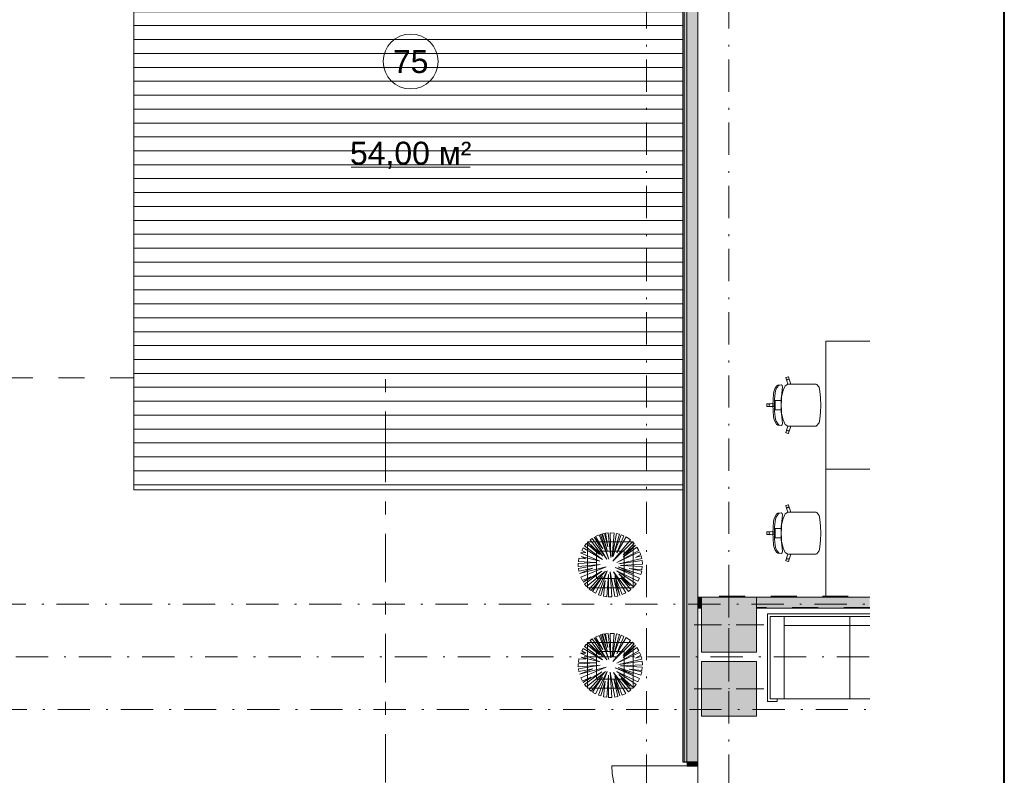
# Model space of a CAD drawing. Header units: millimetres. Extents: x 0 to 415, y 0 to 589.
# Tile 16 of 40: x 361 to 415, y 201 to 242. Entities that reach past the tile are written whole.
import ezdxf
from ezdxf.xclip import XClip

# ---------------------------------------------------------------- set-up
doc = ezdxf.new("R2010")
doc.units = ezdxf.units.MM
doc.header["$MEASUREMENT"] = 0
doc.header["$XCLIPFRAME"] = 0
for name, pattern in [('Штрих-Штриховая', [10.936111, 5.291667, -2.116667, 1.411111, -2.116667]), ('Штриховая', [5.644444, 2.822222, -2.822222]), ('Штрихпунктирная', [6.702778, 3.527778, -1.763889, 0, -1.411111])]:
    doc.linetypes.add(name, pattern=pattern)
for name, color, linetype in [('Интерьер - Мебель', 7, 'Continuous'), ('Конструктив - ГКЛ', 7, 'Continuous'), ('Конструктив - Колонны', 7, 'Continuous'), ('Конструктив - Стены наружние фасад', 7, 'Continuous'), ('Элемент Модели - Зона', 7, 'Continuous'), ('Элемент модели - Зоны уличных помещений', 7, 'Continuous'), ('Элемент Модели - Оси', 7, 'Continuous'), ('Элемент модели - Оси Улица Бани', 7, 'Continuous')]:
    doc.layers.add(name, color=color, linetype=linetype)
doc.styles.add('СГЕНЕРИР_СТИЛЬ_3', font='txt')

# ---------------------------------------------------------------- blocks, each defined once
blk = doc.blocks.new('Чертеж_2_2', base_point=(217.704, 72.604))
at = {"layer": 'Конструктив - ГКЛ', "linetype": 'Continuous', "lineweight": 0, "true_color": 0x000000}
for points in [[(398.254, 210.854), (398.254, 210.254), (398.454, 210.254), (398.454, 210.854)], [(401.454, 210.854), (401.454, 210.254), (407.644, 210.254), (407.644, 210.854)]]:
    blk.add_hatch(color=18, dxfattribs=at).paths.add_polyline_path(points)
at = {"layer": 'Конструктив - Колонны', "linetype": 'Continuous', "lineweight": 0, "true_color": 0x000000}
for points in [[(398.454, 207.854), (401.454, 207.854), (401.454, 210.854), (398.454, 210.854)], [(398.454, 204.354), (401.454, 204.354), (401.454, 207.354), (398.454, 207.354)]]:
    blk.add_hatch(color=18, dxfattribs=at).paths.add_polyline_path(points)
at = {"layer": 'Конструктив - Стены наружние фасад', "linetype": 'Continuous', "lineweight": 0, "true_color": 0x000000}
for points in [[(397.429, 201.854), (397.504, 201.854), (397.504, 266.342), (397.429, 266.342)], [(397.504, 253.104), (397.504, 201.854), (397.654, 201.854), (397.654, 253.104)], [(397.654, 253.104), (397.654, 201.854), (398.254, 201.854), (398.254, 253.104)], [(397.679, 201.854), (397.679, 201.654), (398.254, 201.654), (398.254, 201.854)]]:
    blk.add_hatch(color=18, dxfattribs=at).paths.add_polyline_path(points)
at = {"layer": 'Элемент Модели - Зона', "linetype": 'Continuous', "lineweight": 15, "true_color": 0xb1b1b1}
h = blk.add_hatch(dxfattribs=at)
h.set_pattern_fill('Настил_01_0002', color=253, style=0, pattern_type=2)
h.set_pattern_definition([(0, (217.7037, 72.6044), (0, 0.76), [])])
h.paths.add_polyline_path([(397.429, 216.729), (397.429, 261.729), (367.43, 261.729), (367.43, 216.729)])
at = {"layer": 'Интерьер - Мебель', "color": 7, "linetype": 'Continuous', "lineweight": 15, "ltscale": 0.5}
for p, q in [((403.073, 222.867), (403.063, 222.848)), ((403.063, 222.848), (403.121, 222.671)), ((403.187, 222.904), (403.073, 222.867)), ((403.143, 222.752), (403.125, 222.729)), ((403.169, 222.766), (403.143, 222.752)), ((403.197, 222.77), (403.169, 222.766)), ((403.206, 222.895), (403.187, 222.904)), ((403.226, 222.762), (403.197, 222.77)), ((403.263, 222.718), (403.206, 222.895)), ((403.249, 222.743), (403.226, 222.762)), ((403.263, 222.718), (403.249, 222.743)), ((402.457, 222.237), (402.421, 222.137)), ((402.558, 222.392), (402.457, 222.237)), ((402.5, 222.127), (402.531, 222.228)), ((402.531, 222.228), (402.57, 222.294)), ((402.624, 222.445), (402.558, 222.392)), ((402.57, 222.294), (402.62, 222.353)), ((402.62, 222.353), (402.651, 222.398)), ((402.804, 222.461), (402.624, 222.445)), ((402.651, 222.398), (402.676, 222.429)), ((402.676, 222.429), (402.69, 222.448)), ((402.862, 222.428), (402.804, 222.461)), ((402.835, 221.971), (402.864, 222.197)), ((402.877, 222.342), (402.862, 222.428)), ((402.864, 222.197), (402.877, 222.342)), ((403.03, 222.413), (402.911, 222.165)), ((403.169, 222.5), (403.03, 222.413)), ((403.125, 222.729), (403.117, 222.7)), ((403.117, 222.7), (403.121, 222.671)), ((403.121, 222.671), (403.169, 222.5)), ((403.17, 222.501), (403.169, 222.5)), ((403.169, 222.5), (403.341, 222.501)), ((403.341, 222.501), (403.263, 222.718)), ((404.387, 222.501), (403.341, 222.501)), ((404.567, 222.501), (404.387, 222.501)), ((404.722, 222.501), (404.567, 222.501)), ((404.765, 222.478), (404.722, 222.501)), ((404.871, 222.344), (404.765, 222.478)), ((404.875, 222.333), (404.871, 222.344)), ((404.929, 222.104), (404.875, 222.333)), ((402.397, 222.008), (402.362, 221.642)), ((402.421, 222.137), (402.397, 222.008)), ((402.437, 221.518), (402.444, 221.685)), ((402.444, 221.685), (402.457, 221.847)), ((402.457, 221.847), (402.475, 221.997)), ((402.475, 221.997), (402.5, 222.127)), ((402.8, 221.354), (402.812, 221.716)), ((402.812, 221.716), (402.835, 221.971)), ((402.831, 221.793), (402.819, 221.606)), ((402.911, 222.165), (402.831, 221.793)), ((404.965, 221.76), (404.929, 222.104)), ((404.965, 221.755), (404.965, 221.76)), ((404.978, 221.354), (404.965, 221.755)), ((402.042, 221.43), (402.028, 221.415)), ((402.028, 221.415), (402.028, 221.354)), ((402.028, 221.294), (402.028, 221.354)), ((402.042, 221.279), (402.028, 221.294)), ((402.227, 221.43), (402.042, 221.43)), ((402.227, 221.279), (402.042, 221.279)), ((402.158, 221.383), (402.152, 221.354)), ((402.158, 221.325), (402.152, 221.354)), ((402.174, 221.408), (402.158, 221.383)), ((402.174, 221.301), (402.158, 221.325)), ((402.198, 221.424), (402.174, 221.408)), ((402.198, 221.285), (402.174, 221.301)), ((402.227, 221.43), (402.198, 221.424)), ((402.227, 221.279), (402.198, 221.285)), ((402.476, 221.439), (402.227, 221.43)), ((402.476, 221.27), (402.227, 221.279)), ((402.362, 221.642), (402.351, 221.354)), ((402.362, 221.067), (402.351, 221.354)), ((402.434, 221.354), (402.437, 221.518)), ((402.434, 221.354), (402.437, 221.191)), ((402.437, 221.191), (402.444, 221.024)), ((402.626, 221.606), (402.476, 221.606)), ((402.476, 221.606), (402.476, 221.439)), ((402.476, 221.439), (402.476, 221.354)), ((402.476, 221.27), (402.476, 221.354)), ((402.476, 221.103), (402.476, 221.27)), ((402.819, 221.606), (402.626, 221.606)), ((402.8, 221.354), (402.812, 220.993)), ((402.819, 221.606), (402.803, 221.354)), ((402.819, 221.103), (402.803, 221.354)), ((404.978, 221.354), (404.965, 220.954)), ((402.397, 220.701), (402.362, 221.067)), ((402.421, 220.571), (402.397, 220.701)), ((402.444, 221.024), (402.457, 220.862)), ((402.457, 220.862), (402.475, 220.712)), ((402.475, 220.712), (402.5, 220.582)), ((402.626, 221.103), (402.476, 221.103)), ((402.5, 220.582), (402.531, 220.48)), ((402.819, 221.103), (402.626, 221.103)), ((402.812, 220.993), (402.835, 220.738)), ((402.831, 220.916), (402.819, 221.103)), ((402.911, 220.544), (402.831, 220.916)), ((402.835, 220.738), (402.864, 220.512)), ((404.929, 220.605), (404.875, 220.375)), ((404.965, 220.949), (404.929, 220.605)), ((404.965, 220.954), (404.965, 220.949)), ((402.457, 220.472), (402.421, 220.571)), ((402.558, 220.317), (402.457, 220.472)), ((402.531, 220.48), (402.57, 220.414)), ((402.624, 220.264), (402.558, 220.317)), ((402.57, 220.414), (402.62, 220.356)), ((402.62, 220.356), (402.651, 220.311)), ((402.804, 220.247), (402.624, 220.264)), ((402.651, 220.311), (402.676, 220.279)), ((402.676, 220.279), (402.69, 220.261)), ((402.862, 220.281), (402.804, 220.247)), ((402.877, 220.367), (402.862, 220.281)), ((402.864, 220.512), (402.877, 220.367)), ((403.03, 220.295), (402.911, 220.544)), ((403.169, 220.209), (403.03, 220.295)), ((403.121, 220.038), (403.169, 220.209)), ((403.17, 220.208), (403.169, 220.209)), ((403.169, 220.209), (403.341, 220.208)), ((403.341, 220.208), (403.263, 219.991)), ((404.387, 220.208), (403.341, 220.208)), ((404.567, 220.208), (404.387, 220.208)), ((404.722, 220.208), (404.567, 220.208)), ((404.765, 220.231), (404.722, 220.208)), ((404.871, 220.365), (404.765, 220.231)), ((404.875, 220.375), (404.871, 220.365)), ((403.063, 219.861), (403.121, 220.038)), ((403.073, 219.842), (403.063, 219.861)), ((403.187, 219.804), (403.073, 219.842)), ((403.117, 220.009), (403.121, 220.038)), ((403.125, 219.98), (403.117, 220.009)), ((403.143, 219.957), (403.125, 219.98)), ((403.169, 219.943), (403.143, 219.957)), ((403.197, 219.939), (403.169, 219.943)), ((403.206, 219.814), (403.187, 219.804)), ((403.226, 219.947), (403.197, 219.939)), ((403.263, 219.991), (403.206, 219.814)), ((403.249, 219.965), (403.226, 219.947)), ((403.263, 219.991), (403.249, 219.965)), ((403.073, 215.867), (403.063, 215.848)), ((403.063, 215.848), (403.121, 215.671)), ((403.187, 215.904), (403.073, 215.867)), ((403.143, 215.752), (403.125, 215.729)), ((403.169, 215.766), (403.143, 215.752)), ((403.197, 215.77), (403.169, 215.766)), ((403.206, 215.895), (403.187, 215.904)), ((403.226, 215.762), (403.197, 215.77)), ((403.263, 215.718), (403.206, 215.895)), ((403.249, 215.743), (403.226, 215.762)), ((403.263, 215.718), (403.249, 215.743)), ((402.457, 215.237), (402.421, 215.137)), ((402.558, 215.392), (402.457, 215.237)), ((402.5, 215.127), (402.531, 215.228)), ((402.531, 215.228), (402.57, 215.294)), ((402.624, 215.445), (402.558, 215.392)), ((402.57, 215.294), (402.62, 215.353)), ((402.62, 215.353), (402.651, 215.398)), ((402.804, 215.461), (402.624, 215.445)), ((402.651, 215.398), (402.676, 215.429)), ((402.676, 215.429), (402.69, 215.448)), ((402.862, 215.428), (402.804, 215.461)), ((402.877, 215.342), (402.862, 215.428)), ((402.864, 215.197), (402.877, 215.342)), ((403.03, 215.413), (402.911, 215.165)), ((403.169, 215.5), (403.03, 215.413)), ((403.125, 215.729), (403.117, 215.7)), ((403.117, 215.7), (403.121, 215.671)), ((403.121, 215.671), (403.169, 215.5)), ((403.17, 215.501), (403.169, 215.5)), ((403.169, 215.5), (403.341, 215.501)), ((403.341, 215.501), (403.263, 215.718)), ((404.387, 215.501), (403.341, 215.501)), ((404.567, 215.501), (404.387, 215.501)), ((404.722, 215.501), (404.567, 215.501)), ((404.765, 215.478), (404.722, 215.501)), ((404.871, 215.344), (404.765, 215.478)), ((404.875, 215.333), (404.871, 215.344)), ((404.929, 215.104), (404.875, 215.333)), ((402.397, 215.008), (402.362, 214.642)), ((402.421, 215.137), (402.397, 215.008)), ((402.437, 214.518), (402.444, 214.685)), ((402.444, 214.685), (402.457, 214.847)), ((402.457, 214.847), (402.475, 214.997)), ((402.475, 214.997), (402.5, 215.127)), ((402.8, 214.354), (402.812, 214.716)), ((402.812, 214.716), (402.835, 214.971)), ((402.831, 214.793), (402.819, 214.606)), ((402.911, 215.165), (402.831, 214.793)), ((402.835, 214.971), (402.864, 215.197)), ((404.965, 214.76), (404.929, 215.104)), ((404.965, 214.755), (404.965, 214.76)), ((404.978, 214.354), (404.965, 214.755)), ((402.042, 214.43), (402.028, 214.415)), ((402.028, 214.415), (402.028, 214.354)), ((402.028, 214.294), (402.028, 214.354)), ((402.042, 214.279), (402.028, 214.294)), ((402.227, 214.43), (402.042, 214.43)), ((402.227, 214.279), (402.042, 214.279)), ((402.158, 214.383), (402.152, 214.354)), ((402.158, 214.325), (402.152, 214.354)), ((402.174, 214.408), (402.158, 214.383)), ((402.174, 214.301), (402.158, 214.325)), ((402.198, 214.424), (402.174, 214.408)), ((402.198, 214.285), (402.174, 214.301)), ((402.227, 214.43), (402.198, 214.424)), ((402.227, 214.279), (402.198, 214.285)), ((402.476, 214.439), (402.227, 214.43)), ((402.476, 214.27), (402.227, 214.279)), ((402.362, 214.642), (402.351, 214.354)), ((402.362, 214.067), (402.351, 214.354)), ((402.434, 214.354), (402.437, 214.518)), ((402.434, 214.354), (402.437, 214.191)), ((402.437, 214.191), (402.444, 214.024)), ((402.626, 214.606), (402.476, 214.606)), ((402.476, 214.606), (402.476, 214.439)), ((402.476, 214.439), (402.476, 214.354)), ((402.476, 214.27), (402.476, 214.354)), ((402.476, 214.103), (402.476, 214.27)), ((402.819, 214.606), (402.626, 214.606)), ((402.8, 214.354), (402.812, 213.993)), ((402.819, 214.606), (402.803, 214.354)), ((402.819, 214.103), (402.803, 214.354)), ((404.978, 214.354), (404.965, 213.954)), ((392.223, 213.875), (392.223, 211.375)), ((394.723, 213.875), (392.223, 213.875)), ((394.723, 211.375), (394.723, 213.875)), ((402.397, 213.701), (402.362, 214.067)), ((402.421, 213.571), (402.397, 213.701)), ((402.444, 214.024), (402.457, 213.862)), ((402.457, 213.862), (402.475, 213.712)), ((402.475, 213.712), (402.5, 213.582)), ((402.626, 214.103), (402.476, 214.103)), ((402.819, 214.103), (402.626, 214.103)), ((402.812, 213.993), (402.835, 213.738)), ((402.831, 213.916), (402.819, 214.103)), ((402.911, 213.544), (402.831, 213.916)), ((402.835, 213.738), (402.864, 213.512)), ((404.929, 213.605), (404.875, 213.375)), ((404.965, 213.949), (404.929, 213.605)), ((404.965, 213.954), (404.965, 213.949)), ((392.723, 213.375), (392.723, 211.875)), ((394.223, 213.375), (392.723, 213.375)), ((394.223, 211.875), (394.223, 213.375)), ((402.457, 213.472), (402.421, 213.571)), ((402.558, 213.317), (402.457, 213.472)), ((402.5, 213.582), (402.531, 213.48)), ((402.531, 213.48), (402.57, 213.414)), ((402.624, 213.264), (402.558, 213.317)), ((402.57, 213.414), (402.62, 213.356)), ((402.62, 213.356), (402.651, 213.311)), ((402.804, 213.247), (402.624, 213.264)), ((402.651, 213.311), (402.676, 213.279)), ((402.676, 213.279), (402.69, 213.261)), ((402.862, 213.281), (402.804, 213.247)), ((402.877, 213.367), (402.862, 213.281)), ((402.864, 213.512), (402.877, 213.367)), ((403.03, 213.295), (402.911, 213.544)), ((403.169, 213.209), (403.03, 213.295)), ((403.121, 213.038), (403.169, 213.209)), ((403.17, 213.208), (403.169, 213.209)), ((403.169, 213.209), (403.341, 213.208)), ((403.341, 213.208), (403.263, 212.991)), ((404.387, 213.208), (403.341, 213.208)), ((404.567, 213.208), (404.387, 213.208)), ((404.722, 213.208), (404.567, 213.208)), ((404.765, 213.231), (404.722, 213.208)), ((404.871, 213.365), (404.765, 213.231)), ((404.875, 213.375), (404.871, 213.365)), ((403.063, 212.861), (403.121, 213.038)), ((403.073, 212.842), (403.063, 212.861)), ((403.187, 212.804), (403.073, 212.842)), ((403.117, 213.009), (403.121, 213.038)), ((403.125, 212.98), (403.117, 213.009)), ((403.143, 212.957), (403.125, 212.98)), ((403.169, 212.943), (403.143, 212.957)), ((403.197, 212.939), (403.169, 212.943)), ((403.206, 212.814), (403.187, 212.804)), ((403.226, 212.947), (403.197, 212.939)), ((403.263, 212.991), (403.206, 212.814)), ((403.249, 212.965), (403.226, 212.947)), ((403.263, 212.991), (403.249, 212.965)), ((392.723, 211.875), (394.223, 211.875)), ((392.223, 211.375), (394.723, 211.375)), ((407.644, 209.956), (402.063, 209.956)), ((402.063, 205.156), (402.063, 209.956)), ((402.213, 205.306), (402.213, 209.806)), ((402.213, 209.806), (407.644, 209.806)), ((402.963, 205.306), (402.963, 209.806)), ((407.644, 209.306), (402.963, 209.306)), ((406.563, 205.306), (406.563, 209.806)), ((392.223, 208.384), (392.223, 205.884)), ((394.723, 208.384), (392.223, 208.384)), ((394.723, 205.884), (394.723, 208.384)), ((392.723, 207.884), (392.723, 206.384)), ((394.223, 207.884), (392.723, 207.884)), ((394.223, 206.384), (394.223, 207.884)), ((392.723, 206.384), (394.223, 206.384)), ((392.223, 205.884), (394.723, 205.884)), ((402.063, 205.156), (402.588, 205.156)), ((407.644, 205.306), (402.213, 205.306)), ((402.588, 205.156), (402.588, 205.306))]:
    blk.add_line(p, q, dxfattribs=at)
at = {"layer": 'Интерьер - Мебель', "color": 252, "linetype": 'Continuous', "lineweight": 5, "ltscale": 0.5}
for p, q in [((393.061, 213.497), (392.593, 214.138)), ((392.593, 214.138), (393.273, 212.934)), ((392.862, 214.265), (392.654, 214.172)), ((392.654, 214.172), (393.061, 213.497)), ((393.395, 212.943), (392.862, 214.265)), ((393.004, 214.311), (392.94, 214.292)), ((392.94, 214.292), (393.395, 212.943)), ((393.322, 213.359), (393.004, 214.311)), ((393.151, 214.345), (393.044, 214.322)), ((393.044, 214.322), (393.322, 213.359)), ((393.33, 213.603), (393.151, 214.345)), ((393.355, 214.371), (393.218, 214.356)), ((393.218, 214.356), (393.33, 213.603)), ((393.501, 213.032), (393.355, 214.371)), ((393.688, 214.361), (393.472, 214.375)), ((393.472, 214.375), (393.501, 213.032)), ((393.575, 213.089), (393.688, 214.361)), ((393.817, 214.341), (393.575, 213.089)), ((393.615, 213.065), (393.968, 214.303)), ((394.073, 214.269), (393.615, 213.065)), ((393.968, 214.303), (393.817, 214.341)), ((393.836, 213.277), (394.216, 214.209)), ((394.333, 214.149), (393.836, 213.277)), ((394.216, 214.209), (394.073, 214.269)), ((394.575, 213.984), (394.333, 214.149)), ((392.165, 213.789), (392.06, 213.659)), ((392.06, 213.659), (393.053, 212.926)), ((392.873, 213.195), (392.165, 213.789)), ((393.061, 213.106), (392.245, 213.873)), ((392.245, 213.873), (392.873, 213.195)), ((392.484, 214.069), (392.375, 213.988)), ((392.375, 213.988), (393.061, 213.106)), ((393.273, 212.934), (392.484, 214.069)), ((393.615, 212.828), (394.575, 213.984)), ((394.684, 213.888), (393.615, 212.828)), ((394.17, 213.171), (394.772, 213.797)), ((394.847, 213.709), (394.17, 213.171)), ((394.178, 213.049), (394.847, 213.709)), ((394.93, 213.594), (394.178, 213.049)), ((394.772, 213.797), (394.684, 213.888)), ((395.034, 213.415), (394.93, 213.594)), ((392.139, 213.301), (391.851, 213.286)), ((391.851, 213.286), (392.906, 212.82)), ((392.906, 212.82), (391.878, 213.081)), ((391.878, 213.081), (392.131, 212.959)), ((391.986, 213.55), (391.911, 213.416)), ((391.911, 213.416), (392.139, 213.301)), ((393.053, 212.926), (391.986, 213.55)), ((393.828, 212.747), (395.034, 213.415)), ((395.075, 213.33), (393.828, 212.747)), ((394.847, 213.024), (395.131, 213.187)), ((395.153, 213.116), (394.847, 213.024)), ((395.131, 213.187), (395.075, 213.33)), ((395.19, 212.965), (395.153, 213.116)), ((392.677, 212.763), (391.723, 212.707)), ((391.723, 212.707), (391.723, 212.542)), ((391.723, 212.542), (392.922, 212.641)), ((391.759, 212.984), (391.731, 212.804)), ((391.731, 212.804), (392.677, 212.763)), ((392.922, 212.641), (391.732, 212.428)), ((392.131, 212.959), (391.759, 212.984)), ((391.788, 212.146), (393.24, 212.526)), ((393.24, 212.526), (391.857, 211.948)), ((394.741, 212.127), (393.901, 212.518)), ((393.901, 212.518), (395.142, 212.097)), ((393.934, 212.673), (395.19, 212.965)), ((395.208, 212.858), (393.934, 212.673)), ((394.023, 212.592), (395.223, 212.657)), ((395.221, 212.535), (394.023, 212.592)), ((395.201, 212.345), (395.221, 212.535)), ((395.223, 212.657), (395.208, 212.858)), ((391.732, 212.428), (391.754, 212.288)), ((391.754, 212.288), (392.522, 212.437)), ((392.522, 212.437), (391.788, 212.146)), ((391.946, 211.765), (392.408, 211.972)), ((391.997, 211.681), (393.004, 212.274)), ((392.408, 211.972), (391.997, 211.681)), ((393.004, 212.274), (392.069, 211.576)), ((392.176, 211.446), (393.216, 212.282)), ((393.216, 212.282), (392.324, 211.301)), ((392.419, 211.225), (393.053, 211.996)), ((393.053, 211.996), (392.499, 211.168)), ((392.663, 211.071), (393.297, 212.29)), ((393.297, 212.29), (392.826, 210.996)), ((393.273, 210.884), (393.371, 212.094)), ((393.371, 212.094), (393.379, 210.875)), ((393.558, 210.875), (393.469, 212.249)), ((393.469, 212.249), (393.713, 210.889)), ((394.324, 211.093), (393.648, 212.241)), ((393.648, 212.241), (394.458, 211.176)), ((394.001, 210.954), (393.713, 212.021)), ((393.713, 212.021), (394.122, 210.998)), ((395.067, 211.899), (393.746, 212.486)), ((393.746, 212.486), (394.741, 212.127)), ((394.88, 211.582), (393.836, 212.298)), ((393.836, 212.298), (394.981, 211.734)), ((394.554, 211.474), (393.942, 212.135)), ((393.942, 212.135), (394.746, 211.421)), ((395.188, 212.274), (394.496, 212.42)), ((394.496, 212.42), (395.201, 212.345)), ((395.142, 212.097), (395.188, 212.274)), ((391.857, 211.948), (391.946, 211.765)), ((392.069, 211.576), (392.176, 211.446)), ((392.952, 210.952), (393.199, 211.768)), ((393.199, 211.768), (393.103, 210.912)), ((393.886, 210.922), (393.664, 211.898)), ((393.664, 211.898), (394.001, 210.954)), ((394.602, 211.286), (394.04, 211.915)), ((394.04, 211.915), (394.554, 211.474)), ((394.746, 211.421), (394.88, 211.582)), ((394.981, 211.734), (395.067, 211.899)), ((392.324, 211.301), (392.419, 211.225)), ((392.499, 211.168), (392.663, 211.071)), ((392.826, 210.996), (392.952, 210.952)), ((393.103, 210.912), (393.273, 210.884)), ((393.713, 210.889), (393.886, 210.922)), ((394.122, 210.998), (394.324, 211.093)), ((394.458, 211.176), (394.602, 211.286)), ((393.379, 210.875), (393.558, 210.875)), ((392.862, 208.774), (392.654, 208.681)), ((393.395, 207.451), (392.862, 208.774)), ((393.004, 208.82), (392.94, 208.801)), ((392.94, 208.801), (393.395, 207.451)), ((393.322, 207.867), (393.004, 208.82)), ((393.151, 208.854), (393.044, 208.831)), ((393.044, 208.831), (393.322, 207.867)), ((393.33, 208.112), (393.151, 208.854)), ((393.355, 208.88), (393.218, 208.865)), ((393.218, 208.865), (393.33, 208.112)), ((393.501, 207.541), (393.355, 208.88)), ((393.688, 208.87), (393.472, 208.884)), ((393.472, 208.884), (393.501, 207.541)), ((393.575, 207.598), (393.688, 208.87)), ((393.817, 208.85), (393.575, 207.598)), ((393.615, 207.574), (393.968, 208.812)), ((394.073, 208.777), (393.615, 207.574)), ((393.968, 208.812), (393.817, 208.85)), ((394.216, 208.718), (394.073, 208.777)), ((392.165, 208.298), (392.06, 208.168)), ((392.873, 207.704), (392.165, 208.298)), ((393.061, 207.615), (392.245, 208.382)), ((392.245, 208.382), (392.873, 207.704)), ((392.484, 208.578), (392.375, 208.497)), ((392.375, 208.497), (393.061, 207.615)), ((393.273, 207.443), (392.484, 208.578)), ((393.061, 208.006), (392.593, 208.647)), ((392.593, 208.647), (393.273, 207.443)), ((392.654, 208.681), (393.061, 208.006)), ((393.615, 207.337), (394.575, 208.493)), ((394.684, 208.397), (393.615, 207.337)), ((393.836, 207.786), (394.216, 208.718)), ((394.333, 208.658), (393.836, 207.786)), ((394.17, 207.68), (394.772, 208.306)), ((394.847, 208.218), (394.17, 207.68)), ((394.178, 207.558), (394.847, 208.218)), ((394.575, 208.493), (394.333, 208.658)), ((394.772, 208.306), (394.684, 208.397)), ((392.139, 207.81), (391.851, 207.795)), ((391.851, 207.795), (392.906, 207.329)), ((391.986, 208.059), (391.911, 207.925)), ((391.911, 207.925), (392.139, 207.81)), ((393.053, 207.435), (391.986, 208.059)), ((392.06, 208.168), (393.053, 207.435)), ((393.828, 207.256), (395.034, 207.924)), ((395.075, 207.839), (393.828, 207.256)), ((394.93, 208.102), (394.178, 207.558)), ((394.847, 207.533), (395.131, 207.695)), ((395.034, 207.924), (394.93, 208.102)), ((395.131, 207.695), (395.075, 207.839)), ((392.677, 207.272), (391.723, 207.216)), ((391.723, 207.216), (391.723, 207.051)), ((391.723, 207.051), (392.922, 207.15)), ((391.759, 207.493), (391.731, 207.313)), ((391.731, 207.313), (392.677, 207.272)), ((392.922, 207.15), (391.732, 206.937)), ((392.131, 207.468), (391.759, 207.493)), ((392.906, 207.329), (391.878, 207.59)), ((391.878, 207.59), (392.131, 207.468)), ((393.934, 207.182), (395.19, 207.474)), ((395.208, 207.367), (393.934, 207.182)), ((394.023, 207.101), (395.223, 207.166)), ((395.153, 207.625), (394.847, 207.533)), ((395.19, 207.474), (395.153, 207.625)), ((395.223, 207.166), (395.208, 207.367)), ((391.732, 206.937), (391.754, 206.797)), ((391.754, 206.797), (392.522, 206.946)), ((391.788, 206.655), (393.24, 207.035)), ((392.522, 206.946), (391.788, 206.655)), ((393.24, 207.035), (391.857, 206.457)), ((391.997, 206.19), (393.004, 206.783)), ((393.004, 206.783), (392.069, 206.085)), ((392.176, 205.955), (393.216, 206.791)), ((393.216, 206.791), (392.324, 205.81)), ((392.663, 205.58), (393.297, 206.799)), ((393.297, 206.799), (392.826, 205.505)), ((393.273, 205.393), (393.371, 206.603)), ((393.371, 206.603), (393.379, 205.384)), ((393.558, 205.383), (393.469, 206.758)), ((393.469, 206.758), (393.713, 205.398)), ((394.324, 205.602), (393.648, 206.75)), ((393.648, 206.75), (394.458, 205.685)), ((395.067, 206.408), (393.746, 206.995)), ((393.746, 206.995), (394.741, 206.636)), ((394.88, 206.091), (393.836, 206.807)), ((393.836, 206.807), (394.981, 206.243)), ((394.741, 206.636), (393.901, 207.027)), ((393.901, 207.027), (395.142, 206.606)), ((394.554, 205.983), (393.942, 206.644)), ((393.942, 206.644), (394.746, 205.93)), ((395.221, 207.044), (394.023, 207.101)), ((395.188, 206.783), (394.496, 206.929)), ((394.496, 206.929), (395.201, 206.854)), ((395.142, 206.606), (395.188, 206.783)), ((395.201, 206.854), (395.221, 207.044)), ((391.857, 206.457), (391.946, 206.274)), ((391.946, 206.274), (392.408, 206.481)), ((392.408, 206.481), (391.997, 206.19)), ((392.069, 206.085), (392.176, 205.955)), ((392.419, 205.734), (393.053, 206.505)), ((393.053, 206.505), (392.499, 205.677)), ((392.952, 205.461), (393.199, 206.277)), ((393.199, 206.277), (393.103, 205.421)), ((393.886, 205.431), (393.664, 206.407)), ((393.664, 206.407), (394.001, 205.463)), ((394.001, 205.463), (393.713, 206.53)), ((393.713, 206.53), (394.122, 205.506)), ((394.602, 205.795), (394.04, 206.424)), ((394.04, 206.424), (394.554, 205.983)), ((394.746, 205.93), (394.88, 206.091)), ((394.981, 206.243), (395.067, 206.408)), ((392.324, 205.81), (392.419, 205.734)), ((392.499, 205.677), (392.663, 205.58)), ((394.122, 205.506), (394.324, 205.602)), ((394.458, 205.685), (394.602, 205.795)), ((392.826, 205.505), (392.952, 205.461)), ((393.103, 205.421), (393.273, 205.393)), ((393.379, 205.384), (393.558, 205.383)), ((393.713, 205.398), (393.886, 205.431))]:
    blk.add_line(p, q, dxfattribs=at)
at = {"layer": 'Интерьер - Мебель', "color": 7, "linetype": 'Continuous', "lineweight": 15, "ltscale": 0.5, "flags": 128}
for points in [[(407.644, 224.854), (405.253, 224.854), (405.253, 217.854), (407.644, 217.854)], [(407.644, 217.854), (405.253, 217.854), (405.253, 210.854), (407.644, 210.854)]]:
    blk.add_lwpolyline(points, dxfattribs=at)
at = {"layer": 'Конструктив - ГКЛ', "color": 251, "linetype": 'Continuous', "lineweight": 15, "ltscale": 0.5, "true_color": 0x575757, "flags": 128}
for points in [[(398.454, 210.854), (398.254, 210.854)], [(398.254, 210.254), (398.254, 210.854)], [(407.644, 210.854), (401.454, 210.854)], [(398.254, 210.254), (398.454, 210.254)], [(401.454, 210.254), (407.644, 210.254)]]:
    blk.add_lwpolyline(points, dxfattribs=at)
at = {"layer": 'Конструктив - Колонны', "color": 251, "linetype": 'Continuous', "lineweight": 5, "ltscale": 0.5, "true_color": 0x575757}
for p, q in [((399.954, 209.754), (399.954, 211.254)), ((399.554, 209.354), (398.054, 209.354)), ((400.354, 209.354), (401.854, 209.354)), ((399.954, 208.954), (399.954, 207.454)), ((399.954, 206.254), (399.954, 207.754)), ((399.554, 205.854), (398.054, 205.854)), ((400.354, 205.854), (401.854, 205.854)), ((399.954, 205.454), (399.954, 203.954))]:
    blk.add_line(p, q, dxfattribs=at)
at = {"layer": 'Конструктив - Колонны', "color": 251, "linetype": 'Continuous', "lineweight": 15, "ltscale": 0.5, "true_color": 0x575757, "flags": 128}
for points in [[(398.454, 207.854), (401.454, 207.854), (401.454, 210.854), (398.454, 210.854)], [(398.454, 204.354), (401.454, 204.354), (401.454, 207.354), (398.454, 207.354)]]:
    blk.add_lwpolyline(points, close=True, dxfattribs=at)
at = {"layer": 'Конструктив - Колонны', "color": 251, "linetype": 'Continuous', "lineweight": 5, "ltscale": 0.5, "true_color": 0x575757}
for p in [(399.954, 209.354), (399.954, 205.854)]:
    blk.add_point(p, dxfattribs=at)
at = {"layer": 'Конструктив - Стены наружние фасад', "color": 251, "linetype": 'Continuous', "lineweight": 20, "ltscale": 0.5, "true_color": 0x575757}
for p, q in [((397.504, 201.854), (397.504, 253.104)), ((397.654, 201.854), (397.654, 253.104)), ((397.429, 201.854), (397.429, 202.039)), ((397.429, 201.854), (397.429, 202.039)), ((397.429, 201.854), (397.429, 202.039)), ((398.254, 201.854), (398.254, 202.039)), ((398.254, 201.854), (398.254, 202.039)), ((398.254, 201.854), (398.254, 202.039))]:
    blk.add_line(p, q, dxfattribs=at)
at = {"layer": 'Конструктив - Стены наружние фасад', "color": 251, "linetype": 'Continuous', "lineweight": 15, "ltscale": 0.5, "true_color": 0x575757}
for p, q in [((397.504, 201.854), (397.429, 201.854)), ((397.504, 201.854), (397.429, 201.854)), ((397.504, 201.854), (397.429, 201.854)), ((397.679, 201.654), (393.554, 201.654))]:
    blk.add_line(p, q, dxfattribs=at)
at = {"layer": 'Конструктив - Стены наружние фасад', "color": 251, "linetype": 'Continuous', "lineweight": 30, "ltscale": 0.5, "true_color": 0x575757}
for p, q in [((397.654, 201.854), (397.504, 201.854)), ((397.654, 201.854), (397.504, 201.854)), ((397.654, 201.854), (397.504, 201.854)), ((397.679, 201.854), (397.679, 201.654)), ((398.254, 201.854), (397.679, 201.854)), ((398.254, 201.654), (398.254, 201.854)), ((397.679, 201.654), (398.254, 201.654))]:
    blk.add_line(p, q, dxfattribs=at)
at = {"layer": 'Конструктив - Стены наружние фасад', "color": 251, "linetype": 'Continuous', "lineweight": 5, "ltscale": 0.5, "true_color": 0x575757}
for p, q in [((397.679, 201.854), (397.654, 201.854)), ((397.679, 201.854), (397.654, 201.854)), ((397.679, 201.854), (397.654, 201.854)), ((398.254, 201.854), (397.679, 201.854)), ((398.254, 201.854), (397.679, 201.854)), ((398.254, 201.854), (397.679, 201.854))]:
    blk.add_line(p, q, dxfattribs=at)
at = {"layer": 'Конструктив - Стены наружние фасад', "color": 251, "linetype": 'Continuous', "lineweight": 20, "ltscale": 0.5, "true_color": 0x575757, "flags": 128}
for points in [[(397.429, 266.342), (397.429, 201.854)], [(398.254, 201.854), (398.254, 253.104)]]:
    blk.add_lwpolyline(points, dxfattribs=at)
at = {"layer": 'Конструктив - Стены наружние фасад', "color": 251, "linetype": 'Continuous', "lineweight": 15, "ltscale": 0.5, "true_color": 0x575757}
blk.add_arc((397.679, 201.654), 4.125, 180, 270, dxfattribs=at)
at = {"layer": 'Элемент Модели - Зона', "color": 7, "linetype": 'Continuous', "lineweight": 15, "ltscale": 0.5, "flags": 128}
blk.add_lwpolyline([(397.429, 216.729), (397.429, 261.729), (367.43, 261.729), (367.43, 216.729)], close=True, dxfattribs=at)
at = {"layer": 'Элемент Модели - Зона', "color": 7, "linetype": 'Штриховая', "lineweight": 15, "ltscale": 0.5, "flags": 128}
for points in [[(407.644, 253.004), (401.454, 253.004), (401.454, 251.104), (398.454, 251.104), (398.454, 253.004), (398.254, 253.004), (398.254, 210.917), (407.644, 210.917)], [(407.644, 210.292), (401.454, 210.292), (401.454, 207.854), (398.454, 207.854), (398.454, 210.292), (398.254, 210.292), (398.254, 164.104), (407.644, 164.104)]]:
    blk.add_lwpolyline(points, dxfattribs=at)
blk.add_lwpolyline([(401.454, 204.354), (398.454, 204.354), (398.454, 207.354), (401.454, 207.354)], close=True, dxfattribs=at)
at = {"layer": 'Элемент модели - Зоны уличных помещений', "color": 7, "linetype": 'Continuous', "lineweight": 15, "ltscale": 0.5}
blk.add_line((379.313, 234.356), (385.816, 234.356), dxfattribs=at)
at = {"layer": 'Элемент модели - Зоны уличных помещений', "color": 7, "linetype": 'Continuous', "lineweight": 15, "ltscale": 0.5, "flags": 128}
blk.add_lwpolyline([(384.064, 240.124, 1), (381.064, 240.124, 1)], format="xyb", close=True, dxfattribs=at)
at = {"layer": 'Элемент модели - Зоны уличных помещений', "color": 7, "linetype": 'Штриховая', "lineweight": 15, "ltscale": 0.5, "flags": 128}
blk.add_lwpolyline([(165.259, 200.352), (168.467, 200.352), (219.03, 200.237), (358.431, 200.352), (358.431, 188.352), (382.431, 188.352), (382.431, 156.354), (397.429, 156.354), (397.429, 216.729), (367.43, 216.729), (367.43, 222.852), (164.979, 222.852)], close=True, dxfattribs=at)
at = {"layer": 'Элемент Модели - Оси', "color": 7, "linetype": 'Штрихпунктирная', "lineweight": 15, "ltscale": 0.5}
for p, q in [((395.454, 533.604), (395.454, 138.079)), ((399.954, 533.604), (399.954, 138.079)), ((156.133, 210.479), (407.644, 210.479)), ((153.901, 207.604), (407.644, 207.604)), ((156.193, 204.729), (407.644, 204.729))]:
    blk.add_line(p, q, dxfattribs=at)
at = {"layer": 'Элемент модели - Оси Улица Бани', "color": 7, "linetype": 'Штрих-Штриховая', "lineweight": 15, "ltscale": 0.5}
for p, q in [((381.186, 218.357), (381.186, 223.357)), ((381.186, 151.523), (381.186, 218.357))]:
    blk.add_line(p, q, dxfattribs=at)
at = {"layer": 'Элемент модели - Зоны уличных помещений', "color": 7, "linetype": 'Continuous', "lineweight": 15, "char_height": 1.25, "attachment_point": 5, "style": 'СГЕНЕРИР_СТИЛЬ_3'}
for s, insert in [('\\A1;{\\pqc;\\fArial|b0|i0|c204|p38;75}', (382.564, 240.113)), ('\\A1;{\\pqc;\\fArial|b0|i0|c204|p38;54,00 м²}', (382.564, 235.002))]:
    blk.add_mtext(s, dxfattribs=dict(at, insert=insert))

msp = doc.modelspace()

# ---------------------------------------------------------------- linework, layer by layer
at = {"color": 7, "linetype": 'Continuous', "lineweight": 40}
msp.add_line((415, 5), (415, 589), dxfattribs=at)

# ---------------------------------------------------------------- block references
at = {"color": 161, "linetype": 'Continuous', "lineweight": 40, "true_color": 0x83aefe}
ref = msp.add_blockref('Чертеж_2_2', (217.704, 72.604), dxfattribs=at)
XClip(ref).set_block_clipping_path([(24.004460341, 138.0790885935), (407.6441154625, 585.1734188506)])

doc.saveas('drawing.dxf')
